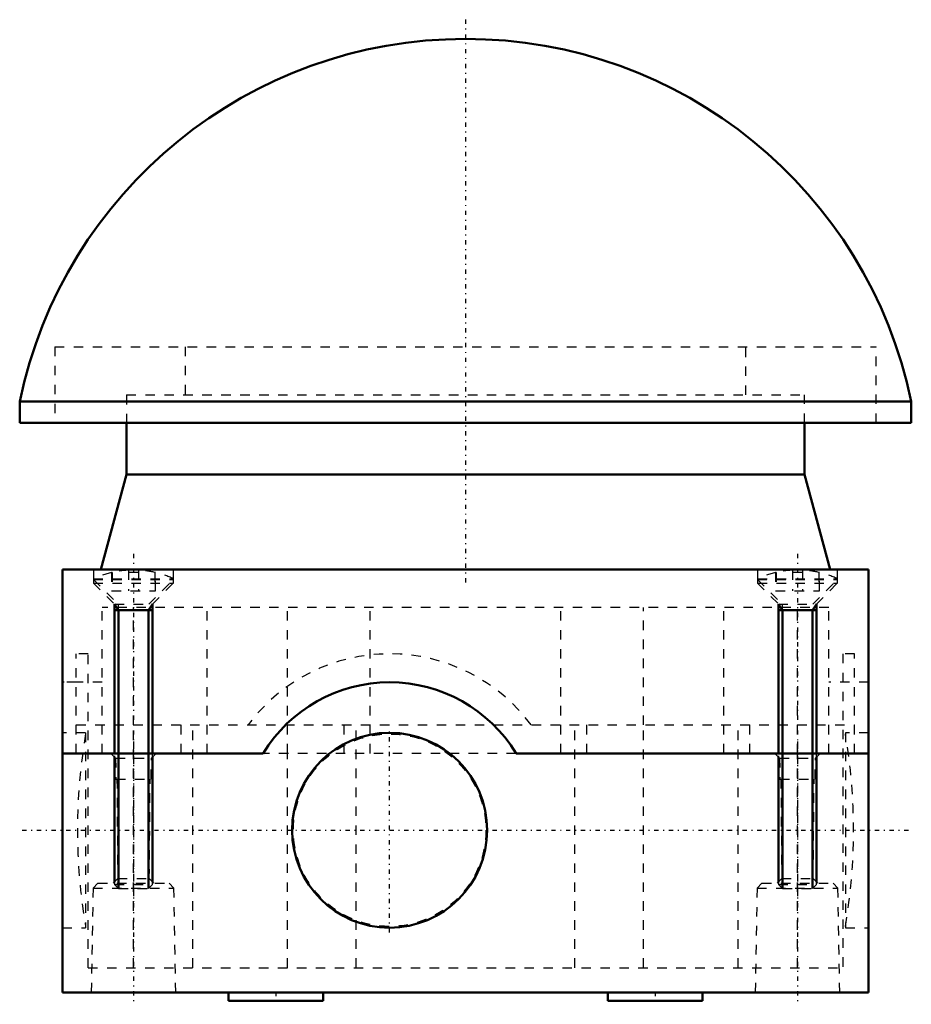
# Model space of a CAD drawing. Header units: millimetres. Extents: x -47 to 47, y -26 to 77.
import ezdxf

# ---------------------------------------------------------------- set-up
doc = ezdxf.new("R2010")
doc.units = ezdxf.units.MM
doc.linetypes.add('Center', pattern=[1.5, 0.45, -0.5, 0.05, -0.5])
doc.linetypes.add('Dashed', pattern=[2, 1, -1])
for name, color, linetype, lineweight in [('AM_0', 7, 'Continuous', 30), ('AM_10', 7, 'Continuous', 5), ('AM_3', 7, 'Dashed', 5), ('AM_7', 7, 'Center', 5)]:
    doc.layers.add(name, color=color, linetype=linetype, lineweight=lineweight)

msp = doc.modelspace()

# ---------------------------------------------------------------- linework, layer by layer
at = {"layer": 'AM_0', "color": 7, "linetype": 'Continuous', "lineweight": 50}
for p, q in [((-47, 37.1), (-47, 34.85)), ((-47, 37.1), (47, 37.1)), ((47, 34.85), (47, 37.1)), ((-47, 34.85), (47, 34.85)), ((-35.75, 34.85), (-35.75, 29.4)), ((35.75, 29.4), (35.75, 34.85)), ((-35.75, 29.4), (-38.43, 19.4)), ((-35.75, 29.4), (35.75, 29.4)), ((38.43, 19.4), (35.75, 29.4)), ((42.5, 19.4), (-42.5, 19.4)), ((-42.5, 0), (-42.5, 19.4)), ((42.5, 0), (42.5, 19.4)), ((-42.5, 0), (-21.33, 0)), ((-42.5, 0), (-42.5, -25.2)), ((5.33, 0), (42.5, 0)), ((42.5, 0), (42.5, -25.2)), ((-37, -0.39), (-37, -13.54)), ((-33, -13.54), (-33, -0.39)), ((33, -0.39), (33, -13.54)), ((37, -13.54), (37, -0.39)), ((42.5, -25.2), (-42.5, -25.2)), ((-25, -25.2), (-25, -26.1)), ((-15, -26.1), (-15, -25.2)), ((15, -25.2), (15, -26.1)), ((25, -26.1), (25, -25.2)), ((-25, -26.1), (-15, -26.1)), ((15, -26.1), (25, -26.1))]:
    msp.add_line(p, q, dxfattribs=at)
msp.add_circle((-8, -8.1), 10.28, dxfattribs=at)
for centre, radius, start, end in [((0, 27.35), 48, 11.7159, 168.2841), ((-8, -8.1), 15.6, 31.2807, 148.7193), ((-8, -8.1), 15.6, 31.2807, 148.7193)]:
    msp.add_arc(centre, radius, start, end, dxfattribs=at)
at = {"layer": 'AM_10', "color": 7, "linetype": 'Continuous', "lineweight": 50}
for p, q in [((-37, 15.75), (-36.57, 15.09)), ((-37, 15.75), (-36.57, 15.09)), ((-37, 15.75), (-37, 0)), ((-33, 15.75), (-33.43, 15.09)), ((-33, 15.75), (-33.43, 15.09)), ((-33, 15.75), (-33, 0)), ((33, 15.75), (33.43, 15.09)), ((33, 15.75), (33.43, 15.09)), ((33, 15.75), (33, 0)), ((37, 15.75), (36.57, 15.09)), ((37, 15.75), (36.57, 15.09)), ((37, 15.75), (37, 0)), ((-37, 15.09), (-33, 15.09)), ((-37, 15.09), (-33, 15.09)), ((-36.57, -14.25), (-36.57, 15.09)), ((-36.57, -14.25), (-36.57, 15.09)), ((-33.43, -14.25), (-33.43, 15.09)), ((-33.43, -14.25), (-33.43, 15.09)), ((33, 15.09), (37, 15.09)), ((33, 15.09), (37, 15.09)), ((33.43, -14.25), (33.43, 15.09)), ((33.43, -14.25), (33.43, 15.09)), ((36.57, -14.25), (36.57, 15.09)), ((36.57, -14.25), (36.57, 15.09))]:
    msp.add_line(p, q, dxfattribs=at)
at = {"layer": 'AM_3', "color": 6, "linetype": 'Dashed', "lineweight": 25}
for p, q in [((-43.3, 42.88), (-43.3, 34.85)), ((-43.3, 42.88), (43.3, 42.88)), ((-29.55, 42.88), (-29.55, 37.8)), ((29.55, 37.8), (29.55, 42.88)), ((43.3, 34.85), (43.3, 42.88)), ((-35.75, 37.8), (-35.75, 34.85)), ((-35.75, 37.8), (35.75, 37.8)), ((35.75, 34.85), (35.75, 37.8)), ((-39.22, 19.4), (-39.22, 18.34)), ((-37.31, 19.08), (-37.31, 17.15)), ((-37.25, 19.08), (-37.31, 19.08)), ((-37.25, 19.08), (-37.31, 19.08)), ((-37.25, 19.08), (-37.25, 17.15)), ((-35.52, 19.32), (-35.52, 17.15)), ((-34.48, 19.08), (-35.52, 19.08)), ((-34.48, 19.32), (-34.48, 17.15)), ((-32.75, 19.08), (-32.75, 17.15)), ((-32.69, 19.08), (-32.75, 19.08)), ((-32.69, 17.15), (-32.69, 19.08)), ((-30.78, 18.34), (-30.78, 19.4)), ((30.78, 19.4), (30.78, 18.34)), ((32.69, 19.08), (32.69, 17.15)), ((32.75, 19.08), (32.69, 19.08)), ((32.75, 19.08), (32.69, 19.08)), ((32.75, 19.08), (32.75, 17.15)), ((34.48, 19.32), (34.48, 17.15)), ((35.52, 19.08), (34.48, 19.08)), ((35.52, 19.32), (35.52, 17.15)), ((37.25, 19.08), (37.25, 17.15)), ((37.31, 19.08), (37.25, 19.08)), ((37.31, 17.15), (37.31, 19.08)), ((39.22, 18.34), (39.22, 19.4)), ((-39.22, 18.42), (-39.22, 17.96)), ((-39.22, 18.42), (-30.79, 18.42)), ((-39.22, 18.34), (-36.62, 15.75)), ((-39.22, 18.34), (-30.78, 18.34)), ((-39.22, 17.96), (-37, 15.75)), ((-39.22, 17.96), (-30.79, 17.96)), ((-33.38, 15.75), (-30.78, 18.34)), ((-33, 15.75), (-30.79, 17.96)), ((-30.79, 17.96), (-30.79, 18.42)), ((30.78, 18.34), (33.38, 15.75)), ((30.78, 18.34), (39.22, 18.34)), ((30.79, 18.42), (30.79, 17.96)), ((30.79, 18.42), (39.22, 18.42)), ((30.79, 17.96), (33, 15.75)), ((30.79, 17.96), (39.22, 17.96)), ((36.62, 15.75), (39.22, 18.34)), ((37, 15.75), (39.22, 17.96)), ((39.22, 17.96), (39.22, 18.42)), ((-37.31, 17.15), (-32.69, 17.15)), ((-37.31, 17.15), (-37.25, 17.15)), ((32.69, 17.15), (37.31, 17.15)), ((32.69, 17.15), (32.75, 17.15)), ((-37, 15.75), (-37, -0.39)), ((-37, 15.75), (-33, 15.75)), ((-36.62, 15.75), (-36.62, 0)), ((-33.38, 0), (-33.38, 15.75)), ((-33, -0.39), (-33, 15.75)), ((33, 15.75), (33, -0.39)), ((33, 15.75), (37, 15.75)), ((33.38, 15.75), (33.38, 0)), ((36.62, 0), (36.62, 15.75)), ((37, -0.39), (37, 15.75)), ((-38.3, 0), (-38.3, 15.4)), ((38.3, 15.4), (-38.3, 15.4)), ((-35, 3), (-35, 15.4)), ((-27.25, 0), (-27.25, 15.4)), ((-18.75, 0), (-18.75, 15.4)), ((-10.05, 0), (-10.05, 15.4)), ((10.05, 0), (10.05, 15.4)), ((18.75, 3), (18.75, 15.4)), ((27.25, 0), (27.25, 15.4)), ((35, 0), (35, 15.4)), ((38.3, 0), (38.3, 15.4)), ((-39.78, 10.5), (-41.03, 10.5)), ((-41.03, 0), (-41.03, 10.5)), ((-39.78, -22.6), (-39.78, 10.5)), ((39.77, 10.5), (39.77, -22.6)), ((41.02, 10.5), (39.77, 10.5)), ((41.02, 0), (41.02, 10.5)), ((-38.3, 7.5), (-42.5, 7.5)), ((-41.03, 7.5), (-42.5, 7.5)), ((42.5, 7.5), (38.3, 7.5)), ((42.5, 7.5), (41.02, 7.5)), ((-40.05, 2.18), (-42.5, 2.18)), ((-41.03, 3), (41.02, 3)), ((-40.05, 2.18), (-40.05, -18.38)), ((-35, -22.6), (-35, 3)), ((-29.98, 0), (-29.98, 3)), ((-28.73, -22.6), (-28.73, 3)), ((-12.78, 0), (-12.78, 3)), ((-11.53, -22.6), (-11.53, 3)), ((11.52, -22.6), (11.52, 3)), ((12.78, 0), (12.78, 3)), ((18.75, -22.6), (18.75, 3)), ((28.73, -22.6), (28.73, 3)), ((29.98, 0), (29.98, 3)), ((42.5, 2.18), (40.05, 2.18)), ((40.05, 2.18), (40.05, -18.38)), ((5.33, 0), (-21.33, 0)), ((-37.4, 0), (-36.89, -0.5)), ((-36.89, -0.5), (-36.85, -2.7)), ((-36.89, -0.5), (-33.11, -0.5)), ((-33.15, -2.7), (-33.11, -0.5)), ((-33.11, -0.5), (-32.6, 0)), ((-18.75, -22.6), (-18.75, 0)), ((32.6, 0), (33.11, -0.5)), ((33.11, -0.5), (33.15, -2.7)), ((33.11, -0.5), (36.89, -0.5)), ((35, -22.6), (35, 0)), ((36.85, -2.7), (36.89, -0.5)), ((36.89, -0.5), (37.4, 0)), ((-36.85, -2.7), (-33.15, -2.7)), ((-36.75, -2.7), (-36.66, -13.2)), ((-33.34, -13.2), (-33.25, -2.7)), ((33.15, -2.7), (36.85, -2.7)), ((33.25, -2.7), (33.34, -13.2)), ((36.66, -13.2), (36.75, -2.7)), ((-36.66, -13.2), (-37.15, -13.7)), ((-36.66, -13.2), (-33.34, -13.2)), ((-32.85, -13.7), (-33.34, -13.2)), ((33.34, -13.2), (32.85, -13.7)), ((33.34, -13.2), (36.66, -13.2)), ((37.15, -13.7), (36.66, -13.2)), ((-39.26, -14.2), (-39.45, -25.2)), ((-38.75, -13.7), (-39.26, -14.2)), ((-39.26, -14.2), (-30.74, -14.2)), ((-38.75, -13.7), (-31.25, -13.7)), ((-37, -13.54), (-37, -13.82)), ((-37, -13.82), (-36.57, -14.25)), ((-37, -13.82), (-33, -13.82)), ((-36.57, -14.25), (-33.43, -14.25)), ((-33.43, -14.25), (-33, -13.82)), ((-33, -13.82), (-33, -13.54)), ((-30.74, -14.2), (-31.25, -13.7)), ((-30.55, -25.2), (-30.74, -14.2)), ((30.74, -14.2), (30.55, -25.2)), ((31.25, -13.7), (30.74, -14.2)), ((30.74, -14.2), (39.26, -14.2)), ((31.25, -13.7), (38.75, -13.7)), ((33, -13.54), (33, -13.82)), ((33, -13.82), (33.43, -14.25)), ((33, -13.82), (37, -13.82)), ((33.43, -14.25), (36.57, -14.25)), ((36.57, -14.25), (37, -13.82)), ((37, -13.82), (37, -13.54)), ((39.26, -14.2), (38.75, -13.7)), ((39.45, -25.2), (39.26, -14.2)), ((-42.5, -18.38), (-40.05, -18.38)), ((40.05, -18.38), (42.5, -18.38)), ((-39.78, -22.6), (39.77, -22.6))]:
    msp.add_line(p, q, dxfattribs=at)
msp.add_circle((-8, -8.1), 10.15, dxfattribs=at)
for centre, radius, start, end in [((-35, 9.35), 10, 103.3454, 114.9293), ((-35, 9.35), 9.99, 92.956, 103.0205), ((-35, 9.35), 9.99, 76.9795, 87.044), ((-35, 9.35), 10, 65.0707, 76.6546), ((35, 9.35), 10, 103.3454, 114.9293), ((35, 9.35), 9.99, 92.956, 103.0205), ((35, 9.35), 9.99, 76.9795, 87.044), ((35, 9.35), 10, 65.0707, 76.6546), ((-8, -8.1), 18.6, 36.6392, 143.3608), ((19.09, -8.1), 60, 170.2604, 189.7396), ((-19.09, -8.1), 60, 350.2604, 9.7396)]:
    msp.add_arc(centre, radius, start, end, dxfattribs=at)
at = {"layer": 'AM_7', "color": 4, "linetype": 'Center', "lineweight": 25}
for p, q in [((0, 77.38), (0, 17.66)), ((-35, 21.03), (-35, -15.93)), ((-35, 21.03), (-35, -15.93)), ((35, 21.03), (35, -15.93)), ((35, 21.03), (35, -15.93)), ((-8, -18.89), (-8, 2.69)), ((-35, 1.26), (-35, -26.46)), ((35, 1.26), (35, -26.46)), ((-46.75, -8.1), (46.75, -8.1)), ((-20, -25.16), (-20, -26.14)), ((20, -25.16), (20, -26.14))]:
    msp.add_line(p, q, dxfattribs=at)

doc.saveas('drawing.dxf')
